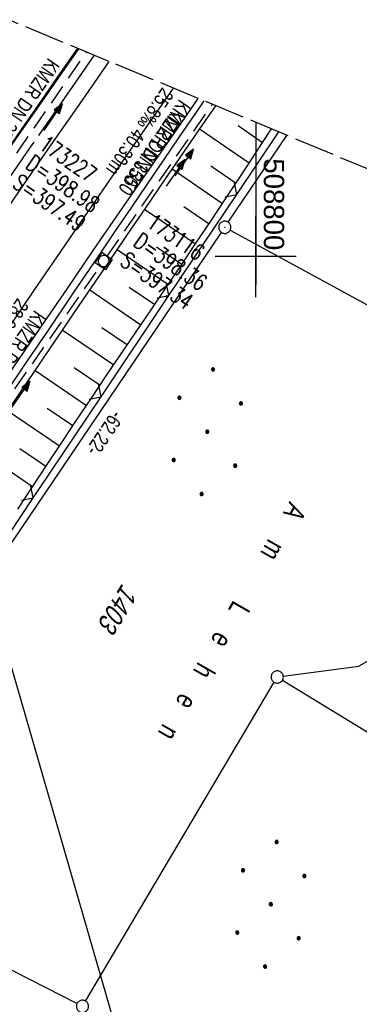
# Model space of a CAD drawing. Extents: x 508338 to 508887, y 451697 to 452490.
# Tile 35 of 37: x 508771 to 508813, y 452308 to 452429. Entities that reach past the tile are written whole.
import ezdxf

# ---------------------------------------------------------------- set-up
doc = ezdxf.new("R2010")
doc.units = 0
doc.header["$LTSCALE"] = 10
doc.header["$MEASUREMENT"] = 0
for name, pattern in [('ACHSE', [5.5, 4, -0.5, 0.5, -0.5]), ('LT00', [0]), ('LT14', [0.6, 0.5, -0.1]), ('STRICHLINIE2', [0.375, 0.25, -0.125])]:
    doc.linetypes.add(name, pattern=pattern)
doc.layers.get('0').update_dxf_attribs({"linetype": 'LT00'})
for name, color, linetype in [('--EK_FBR', 250, 'LT00'), ('--EK_Halt-Pfeil', 4, 'LT00'), ('--EK_Haltung', 7, 'STRICHLINIE2'), ('--EK_Haltung-Text', 140, 'LT00'), ('--EK_Schacht-Text', 5, 'LT00'), ('--EL_DFK_AB_L', 21, 'LT00'), ('--EL_DFK_AB_P', 7, 'LT00'), ('--EL_Halt-Pfeil', 4, 'LT00'), ('--EL_Haltung', 182, 'STRICHLINIE2'), ('--EL_Haltung-Text', 182, 'LT00'), ('-AX-093', 35, 'ACHSE'), ('ABSTAND', 8, 'LT00'), ('DFK_AB_L', 21, 'LT00'), ('DFK_AB_P', 7, 'LT00'), ('DFK_BES-NAME', 255, 'LT00'), ('DFK_FLUR_NR', 250, 'LT00'), ('DFK_GZPKT', 250, 'LT00'), ('DFK_KATASTER', 250, 'LT00'), ('DFK_NUTZUNG', 250, 'LT00'), ('STROM_FREILTG', 80, 'STROMFREILEITUNG'), ('V119_AFBR_BAB', 250, 'LT00'), ('V119_BOESCH', 250, 'LT00'), ('V119_BOSCHUNG', 250, 'LT00'), ('V119_GRABEN', 250, 'LT00'), ('V119_H_BORD', 8, 'LT00'), ('V119_KA_MULD', 182, 'LT00'), ('V119_LD_MARK', 250, 'LT00'), ('V119_RASTER', 250, 'LT00'), ('V119_ZAUN', 40, 'LT00'), ('V120_AFBR_BAB', 250, 'LT00'), ('V120_BOESCH', 250, 'LT00'), ('V120_BOSCHUNG', 250, 'LT00'), ('V120_GRABEN', 250, 'LT00'), ('V120_H_BORD', 8, 'LT00'), ('V120_KA_MULD', 182, 'LT00'), ('V120_LD_MARK', 2, 'LT00'), ('V120_RASTER', 250, 'LT00'), ('V120_ZAUN', 40, 'LT00')]:
    doc.layers.add(name, color=color, linetype=linetype)
doc.layers.add('-BLATT_120-RAND', color=7, linetype='LT14', plot=False)
doc.styles.add('Haltungsbeschriftung', font='ARIAL.TTF', dxfattribs={"width": 0.75})
doc.styles.add('schachtbeschriftung', font='romans.shx', dxfattribs={"width": 0.75, "height": 2})
doc.styles.get("Standard").update_dxf_attribs({"font": 'ARIAL.TTF'})
doc.styles.add('Strom', font='txt-alt.shx')
doc.linetypes.add('STROMFREILEITUNG', pattern='A,12.7,-5.5,["xx",Strom,S=2.5,R=0,X=-2.6,Y=-0.85],-4.35', length=22.55)

# ---------------------------------------------------------------- blocks, each defined once
blk = doc.blocks.new('SYMB7010')
at = {"color": 0, "linetype": 'ByBlock'}
for points in [[(-0.031408, 0.499213), (-0.093728, 0.49134), (-0.15457, 0.475719), (-0.212975, 0.452595), (-0.268021, 0.422333), (-0.31884, 0.385411), (-0.36463, 0.342411), (-0.40467, 0.29401), (-0.438329, 0.240973), (-0.465074, 0.184136), (-0.484486, 0.124395), (-0.496256, 0.062692), (-0.5002, 0)], [(-0.5002, 0), (-0.496256, -0.062692), (-0.484486, -0.124395), (-0.465075, -0.184136), (-0.438329, -0.240973), (-0.404671, -0.29401), (-0.36463, -0.342411), (-0.31884, -0.385411), (-0.268021, -0.422333), (-0.212975, -0.452595), (-0.154571, -0.475719), (-0.093728, -0.49134), (-0.031408, -0.499213), (0.031408, -0.499213)], [(0.5002, 0), (0.496256, 0.062692), (0.484485, 0.124395), (0.465074, 0.184136), (0.438329, 0.240973), (0.40467, 0.29401), (0.36463, 0.342411), (0.31884, 0.385411), (0.268021, 0.422333), (0.212975, 0.452595), (0.15457, 0.475719), (0.093728, 0.49134), (0.031408, 0.499213), (-0.031408, 0.499213)], [(0.031408, -0.499213), (0.093728, -0.491341), (0.15457, -0.475719), (0.212975, -0.452595), (0.268021, -0.422333), (0.31884, -0.385411), (0.36463, -0.342411), (0.404671, -0.294011), (0.438329, -0.240974), (0.465075, -0.184136), (0.484486, -0.124395), (0.496256, -0.062692), (0.500201, 0)]]:
    blk.add_lwpolyline(points, dxfattribs=at)
blk = doc.blocks.new('SYMB0003')
at = {"color": 0, "linetype": 'ByBlock'}
for p, q in [((-0.015712, 0), (0.010166, 0.012015)), ((0, -0.021257), (-0.015712, 0)), ((0.010166, 0.012015), (0, -0.021257))]:
    blk.add_line(p, q, dxfattribs=at)
for points in [[(-0.031395, 0.499013), (-0.093691, 0.491144), (-0.154509, 0.475528), (-0.21289, 0.452414), (-0.267913, 0.422164), (-0.318712, 0.385257), (-0.364484, 0.342274), (-0.404509, 0.293893), (-0.438154, 0.240877), (-0.464888, 0.184062), (-0.484292, 0.124345), (-0.496058, 0.062667), (-0.5, 0)], [(-0.5, 0), (-0.496058, -0.062667), (-0.484292, -0.124345), (-0.464888, -0.184062), (-0.438154, -0.240877), (-0.404509, -0.293893), (-0.364485, -0.342274), (-0.318712, -0.385257), (-0.267914, -0.422164), (-0.21289, -0.452414), (-0.154509, -0.475529), (-0.093691, -0.491144), (-0.031395, -0.499014), (0.031395, -0.499014)], [(0.5, 0), (0.496057, 0.062667), (0.484292, 0.124345), (0.464888, 0.184062), (0.438153, 0.240877), (0.404509, 0.293893), (0.364484, 0.342274), (0.318712, 0.385257), (0.267913, 0.422164), (0.21289, 0.452414), (0.154509, 0.475528), (0.093691, 0.491144), (0.031395, 0.499013), (-0.031395, 0.499013)], [(0.031395, -0.499014), (0.093691, -0.491144), (0.154509, -0.475529), (0.21289, -0.452414), (0.267914, -0.422164), (0.318712, -0.385257), (0.364485, -0.342274), (0.404509, -0.293893), (0.438154, -0.240877), (0.464889, -0.184062), (0.484292, -0.124345), (0.496058, -0.062667), (0.5, 0)]]:
    blk.add_lwpolyline(points, dxfattribs=at)
blk = doc.blocks.new('Ackerland7')
at = {"layer": 'DFK_NUTZUNG', "color": 0, "linetype": 'ByBlock'}
for p, q in [((-4, 3.93), (-4, 3.67)), ((-3.95, 3.63), (-3.95, 3.97)), ((-3.9, 3.99), (-3.9, 3.61)), ((-3.85, 3.6), (-3.85, 4)), ((-3.8, 3.99), (-3.8, 3.61)), ((-3.75, 3.63), (-3.75, 3.97)), ((-3.7, 3.93), (-3.7, 3.67)), ((-3.65, 3.8), (-3.65, 3.8)), ((3.7, 3.93), (3.7, 3.67)), ((3.75, 3.63), (3.75, 3.97)), ((3.8, 3.99), (3.8, 3.61)), ((3.85, 3.6), (3.85, 4)), ((3.9, 3.99), (3.9, 3.61)), ((3.95, 3.63), (3.95, 3.97)), ((4, 3.93), (4, 3.67)), ((4.05, 3.8), (4.05, 3.8)), ((-7.85, 0.13), (-7.85, -0.13)), ((-7.8, -0.17), (-7.8, 0.17)), ((-7.75, 0.19), (-7.75, -0.19)), ((-7.7, -0.2), (-7.7, 0.2)), ((-7.65, 0.19), (-7.65, -0.19)), ((-7.6, -0.17), (-7.6, 0.17)), ((-7.55, 0.13), (-7.55, -0.13)), ((-7.5, 0), (-7.5, 0)), ((-0.15, 0.13), (-0.15, -0.13)), ((-0.1, -0.17), (-0.1, 0.17)), ((-0.05, 0.19), (-0.05, -0.19)), ((0, -0.2), (0, 0.2)), ((0.05, 0.19), (0.05, -0.19)), ((0.1, -0.17), (0.1, 0.17)), ((0.15, 0.13), (0.15, -0.13)), ((0.2, 0), (0.2, 0)), ((7.55, 0.13), (7.55, -0.13)), ((7.6, -0.17), (7.6, 0.17)), ((7.65, 0.19), (7.65, -0.19)), ((7.7, -0.2), (7.7, 0.2)), ((7.75, 0.19), (7.75, -0.19)), ((7.8, -0.17), (7.8, 0.17)), ((7.85, 0.13), (7.85, -0.13)), ((7.9, 0), (7.9, 0)), ((-3.95, -3.97), (-3.95, -3.63)), ((-3.9, -3.61), (-3.9, -3.99)), ((-3.85, -4), (-3.85, -3.6)), ((-3.8, -3.61), (-3.8, -3.99)), ((-3.75, -3.97), (-3.75, -3.63)), ((3.75, -3.97), (3.75, -3.63)), ((3.8, -3.61), (3.8, -3.99)), ((3.85, -4), (3.85, -3.6)), ((3.9, -3.61), (3.9, -3.99)), ((3.95, -3.97), (3.95, -3.63)), ((-4, -3.67), (-4, -3.93)), ((-3.7, -3.67), (-3.7, -3.93)), ((-3.65, -3.8), (-3.65, -3.8)), ((3.7, -3.67), (3.7, -3.93)), ((4, -3.67), (4, -3.93)), ((4.05, -3.8), (4.05, -3.8))]:
    blk.add_line(p, q, dxfattribs=at)
for points in [[(-3.65, 3.8), (-3.67, 3.89), (-3.73, 3.96), (-3.81, 3.99), (-3.89, 3.99), (-3.97, 3.96), (-4.03, 3.89), (-4.05, 3.8), (-4.03, 3.71), (-3.97, 3.64), (-3.89, 3.6), (-3.81, 3.6), (-3.73, 3.64), (-3.67, 3.71), (-3.65, 3.8)], [(4.05, 3.8), (4.03, 3.89), (3.97, 3.96), (3.89, 3.99), (3.81, 3.99), (3.73, 3.96), (3.67, 3.89), (3.65, 3.8), (3.67, 3.71), (3.73, 3.64), (3.81, 3.61), (3.89, 3.61), (3.97, 3.64), (4.03, 3.71), (4.05, 3.8)], [(-7.5, 0), (-7.52, 0.09), (-7.58, 0.16), (-7.66, 0.19), (-7.74, 0.19), (-7.82, 0.16), (-7.88, 0.09), (-7.9, 0)], [(0.2, 0), (0.18, 0.09), (0.12, 0.16), (0.04, 0.19), (-0.04, 0.19), (-0.12, 0.16), (-0.18, 0.09), (-0.2, 0)], [(-0.2, 0), (-0.18, -0.09), (-0.12, -0.16), (-0.04, -0.19), (0.04, -0.19), (0.12, -0.16), (0.18, -0.09), (0.2, 0)], [(7.9, 0), (7.88, 0.09), (7.82, 0.16), (7.74, 0.19), (7.66, 0.19), (7.58, 0.16), (7.52, 0.09), (7.5, 0)], [(7.5, 0), (7.52, -0.09), (7.58, -0.16), (7.66, -0.19), (7.74, -0.19), (7.82, -0.16), (7.88, -0.09), (7.9, 0)], [(-7.9, 0), (-7.88, -0.09), (-7.82, -0.16), (-7.74, -0.19), (-7.66, -0.19), (-7.58, -0.16), (-7.52, -0.09), (-7.5, 0)], [(-3.65, -3.8), (-3.67, -3.71), (-3.73, -3.64), (-3.81, -3.61), (-3.89, -3.61), (-3.97, -3.64), (-4.03, -3.71), (-4.05, -3.8), (-4.03, -3.89), (-3.97, -3.96), (-3.89, -3.99), (-3.81, -3.99), (-3.73, -3.96), (-3.67, -3.89), (-3.65, -3.8)], [(4.05, -3.8), (4.03, -3.71), (3.97, -3.64), (3.89, -3.61), (3.81, -3.61), (3.73, -3.64), (3.67, -3.71), (3.65, -3.8), (3.67, -3.89), (3.73, -3.96), (3.81, -3.99), (3.89, -3.99), (3.97, -3.96), (4.03, -3.89), (4.05, -3.8)]]:
    blk.add_lwpolyline(points, dxfattribs=at)
blk = doc.blocks.new('SYMB0024')
at = {"color": 0, "linetype": 'ByBlock'}
for p, q in [((-0.5, 0.5), (0, 0)), ((0, 0), (0.5, 0.5))]:
    blk.add_line(p, q, dxfattribs=at)
blk = doc.blocks.new('SYMB1210')
at = {"color": 0, "linetype": 'ByBlock'}
blk.add_line((0.018815, -0.179014), (0.055623, -0.17119), dxfattribs=at)
for points in [[(-0.2, -0.2), (-0.2, 0.2), (0.2, 0.2), (0.2, -0.2), (-0.2, -0.2)], [(0.018815, 0.179014), (-0.018815, 0.179014), (-0.055623, 0.17119), (-0.09, 0.155885), (-0.120444, 0.133766), (-0.145623, 0.105801), (-0.164438, 0.073213), (-0.176067, 0.037424), (-0.18, 0)], [(-0.18, 0), (-0.176067, -0.037424), (-0.164438, -0.073213), (-0.145623, -0.105801), (-0.120444, -0.133766), (-0.09, -0.155885), (-0.055623, -0.17119), (-0.018815, -0.179014), (0.018815, -0.179014)], [(0.18, 0), (0.176067, 0.037424), (0.164438, 0.073213), (0.145623, 0.105801), (0.120444, 0.133766), (0.09, 0.155885), (0.055623, 0.17119), (0.018815, 0.179014)], [(0.055623, -0.17119), (0.09, -0.155885), (0.120444, -0.133766), (0.145623, -0.105801), (0.164438, -0.073213), (0.176067, -0.037424), (0.18, 0)]]:
    blk.add_lwpolyline(points, dxfattribs=at)
blk = doc.blocks.new('SYMB0070')
at = {"color": 0, "linetype": 'ByBlock'}
for p, q in [((-0.5, 0), (0.2, 0)), ((0.5, 0), (0.2, 0.1)), ((0.2, 0.1), (0.2, 0)), ((0.468, 0), (0.21, 0.086)), ((0.21, 0.086), (0.21, -0.086)), ((0.21, -0.086), (0.468, 0)), ((0.22, -0.072), (0.437, 0)), ((0.23, -0.058), (0.405, 0)), ((0.24, -0.045), (0.374, 0)), ((0.342, 0), (0.25, 0.031)), ((0.25, 0.031), (0.25, -0.031)), ((0.25, -0.031), (0.342, 0)), ((0.26, -0.017), (0.31, 0)), ((0.27, -0.003), (0.279, 0))]:
    blk.add_line(p, q, dxfattribs=at)
for points in [[(0.2, 0), (0.2, -0.1), (0.5, 0)], [(0.437, 0), (0.22, 0.072), (0.22, -0.072)], [(0.405, 0), (0.23, 0.058), (0.23, -0.058)], [(0.374, 0), (0.24, 0.045), (0.24, -0.045)], [(0.31, 0), (0.26, 0.017), (0.26, -0.017)], [(0.279, 0), (0.27, 0.003), (0.27, -0.003)]]:
    blk.add_lwpolyline(points, dxfattribs=at)

msp = doc.modelspace()

# ---------------------------------------------------------------- linework, layer by layer
at = {"layer": '--EK_FBR', "color": 2}
for points in [[(508778.05, 452425.64), (508777.48, 452424.82), (508775.5, 452421.98), (508773.53, 452419.14), (508771.56, 452416.29), (508769.6, 452413.44), (508767.63, 452410.59), (508764.83, 452406.51), (508762.02, 452402.43), (508759.22, 452398.35), (508756.42, 452394.26), (508753.64, 452390.17), (508750.83, 452386.03), (508748.03, 452381.89), (508745.24, 452377.74), (508742.45, 452373.59), (508739.67, 452369.43), (508736.86, 452365.24), (508734.06, 452361.04), (508731.27, 452356.83), (508730.07, 452355.01)], [(508778.05, 452425.64), (508777.48, 452424.82), (508775.5, 452421.98), (508773.53, 452419.14), (508771.56, 452416.29), (508769.6, 452413.44)], [(508733.61, 452352.82), (508734.27, 452353.81), (508736.17, 452356.64), (508738.07, 452359.47), (508742.08, 452365.42), (508746.08, 452371.37), (508750.08, 452377.32), (508754.09, 452383.26), (508756.46, 452386.78), (508758.83, 452390.3), (508761.2, 452393.81), (508763.57, 452397.32), (508765.96, 452400.83), (508768.34, 452404.33), (508770.74, 452407.83), (508773.06, 452411.19), (508775.39, 452414.55), (508777.72, 452417.91), (508780.05, 452421.26), (508781.97, 452424.01)], [(508770.74, 452407.83), (508773.06, 452411.19), (508775.39, 452414.55), (508777.72, 452417.91), (508780.05, 452421.26), (508781.97, 452424.01)]]:
    msp.add_lwpolyline(points, dxfattribs=at)
at = {"layer": '--EK_FBR'}
for points in [[(508743.52, 452346.7), (508745.5, 452349.68), (508747.66, 452352.91), (508750.88, 452357.73), (508754.11, 452362.54), (508757.35, 452367.35), (508760.59, 452372.15), (508763.83, 452376.95), (508767.07, 452381.74), (508770.31, 452386.52), (508773.55, 452391.3), (508776.81, 452396.07), (508780.07, 452400.84), (508783.65, 452406.05), (508787.24, 452411.26), (508790.84, 452416.46), (508792.93, 452419.45)], [(508770.31, 452386.52), (508773.55, 452391.3), (508776.81, 452396.07), (508780.07, 452400.84), (508783.65, 452406.05), (508787.24, 452411.26), (508790.84, 452416.46), (508792.93, 452419.45)]]:
    msp.add_lwpolyline(points, dxfattribs=at)
at = {"layer": '--EK_Haltung'}
for p, q in [((508768.45, 452409.62), (508779.16, 452425.17)), ((508781.71, 452400.04), (508794.66, 452418.73)), ((508759.65, 452368.32), (508780.85, 452398.81))]:
    msp.add_line(p, q, dxfattribs=at)
at = {"layer": '--EL_DFK_AB_L'}
for p, q in [((508796.61, 452404.21), (508803.84, 452414.91)), ((508761.77, 452352.66), (508795.77, 452402.97))]:
    msp.add_line(p, q, dxfattribs=at)
at = {"layer": '--EL_Haltung'}
for p, q in [((508768.45, 452409.62), (508779.16, 452425.17)), ((508781.71, 452400.04), (508794.66, 452418.73)), ((508759.65, 452368.32), (508780.85, 452398.81))]:
    msp.add_line(p, q, dxfattribs=at)
at = {"layer": '-AX-093', "ltscale": 0.2}
msp.add_lwpolyline([(508780.11, 452424.78), (508777.81, 452421.48), (508772.23, 452413.45), (508766.66, 452405.4), (508761.12, 452397.33), (508755.59, 452389.26), (508750.1, 452381.16), (508744.62, 452373.05), (508739.18, 452364.92), (508733.76, 452356.77), (508728.37, 452348.6), (508723.02, 452340.41), (508717.69, 452332.2), (508712.41, 452323.96), (508707.16, 452315.71), (508701.94, 452307.42), (508696.77, 452299.12), (508691.64, 452290.78), (508686.56, 452282.42)], dxfattribs=at)
at = {"layer": '-BLATT_120-RAND'}
msp.add_lwpolyline([(508622.09, 452490.47), (508338.04, 451807.15), (508603.06, 451696.99), (508887.1, 452380.3), (508622.09, 452490.47)], dxfattribs=at)
at = {"layer": 'DFK_AB_L'}
for p, q in [((508796.61, 452404.21), (508803.84, 452414.91)), ((508761.77, 452352.66), (508795.77, 452402.97))]:
    msp.add_line(p, q, dxfattribs=at)
at = {"layer": 'DFK_KATASTER'}
for p, q in [((508796.85, 452403.23), (508823.52, 452388.69)), ((508821.57, 452354.58), (508812.71, 452349.56)), ((508803.39, 452348.32), (508812.71, 452349.56)), ((508779.04, 452308.3), (508802.27, 452347.57)), ((508779.04, 452308.3), (508802.27, 452347.57)), ((508803.29, 452347.83), (508842.88, 452323.62)), ((508803.29, 452347.83), (508842.88, 452323.62)), ((508746.73, 452323.99), (508777.99, 452308))]:
    msp.add_line(p, q, dxfattribs=at)
at = {"layer": 'STROM_FREILTG', "ltscale": 0.05, "flags": 128}
msp.add_lwpolyline([(508812.71, 452201.35), (508743.77, 452439.88)], dxfattribs=at)
at = {"layer": 'V119_AFBR_BAB', "color": 0}
for points in [[(508778.05, 452425.64), (508777.48, 452424.82), (508775.5, 452421.98), (508773.53, 452419.14), (508771.56, 452416.29), (508769.6, 452413.44), (508767.63, 452410.59), (508764.83, 452406.51), (508762.02, 452402.43), (508759.22, 452398.35), (508756.42, 452394.26), (508753.64, 452390.17), (508750.83, 452386.03), (508748.03, 452381.89), (508745.24, 452377.74), (508742.45, 452373.59), (508739.67, 452369.43), (508736.86, 452365.24), (508734.06, 452361.04), (508731.27, 452356.83), (508730.07, 452355.01)], [(508733.61, 452352.82), (508734.27, 452353.81), (508736.17, 452356.64), (508738.07, 452359.47), (508742.08, 452365.42), (508746.08, 452371.37), (508750.08, 452377.32), (508754.09, 452383.26), (508756.46, 452386.78), (508758.83, 452390.3), (508761.2, 452393.81), (508763.57, 452397.32), (508765.96, 452400.83), (508768.34, 452404.33), (508770.74, 452407.83), (508773.06, 452411.19), (508775.39, 452414.55), (508777.72, 452417.91), (508780.05, 452421.26), (508781.97, 452424.01)]]:
    msp.add_lwpolyline(points, dxfattribs=at)
at = {"layer": 'V119_AFBR_BAB'}
msp.add_lwpolyline([(508743.52, 452346.7), (508745.5, 452349.68), (508747.66, 452352.91), (508750.88, 452357.73), (508754.11, 452362.54), (508757.35, 452367.35), (508760.59, 452372.15), (508763.83, 452376.95), (508767.07, 452381.74), (508770.31, 452386.52), (508773.55, 452391.3), (508776.81, 452396.07), (508780.07, 452400.84), (508783.65, 452406.05), (508787.24, 452411.26), (508790.84, 452416.46), (508792.93, 452419.45)], dxfattribs=at)
at = {"layer": 'V119_BOESCH'}
msp.add_lwpolyline([(508770.69, 452368.88), (508772.5, 452371.63), (508774.31, 452374.37), (508776.12, 452377.11), (508777.94, 452379.84), (508779.77, 452382.57), (508781.6, 452385.3), (508783.44, 452388.02), (508785.28, 452390.74), (508787.13, 452393.45), (508788.97, 452396.17), (508790.81, 452398.89), (508792.64, 452401.62), (508794.47, 452404.35), (508796.28, 452407.08), (508798.09, 452409.82), (508799.47, 452411.93), (508800.85, 452414.05), (508801.93, 452415.71)], dxfattribs=at)
at = {"layer": 'V119_BOSCHUNG'}
for p, q in [((508793.09, 452415.74), (508799.21, 452411.54)), ((508797.82, 452416.13), (508800.85, 452414.05)), ((508789.69, 452410.78), (508795.92, 452406.54)), ((508794.48, 452411.15), (508797.58, 452409.04)), ((508786.31, 452405.83), (508792.59, 452401.55)), ((508791.13, 452406.17), (508794.26, 452404.04)), ((508787.77, 452401.2), (508790.92, 452399.06)), ((508782.93, 452400.87), (508789.24, 452396.57)), ((508784.4, 452396.24), (508787.56, 452394.09)), ((508779.56, 452395.91), (508785.87, 452391.6)), ((508781.03, 452391.27), (508784.19, 452389.12)), ((508776.18, 452390.95), (508782.51, 452386.64)), ((508772.8, 452385.99), (508779.16, 452381.66)), ((508777.66, 452386.31), (508780.83, 452384.15)), ((508769.43, 452381.02), (508775.83, 452376.67)), ((508774.3, 452381.33), (508777.49, 452379.17)), ((508766.06, 452376.06), (508772.52, 452371.66)), ((508770.96, 452376.35), (508774.17, 452374.16))]:
    msp.add_line(p, q, dxfattribs=at)
at = {"layer": 'V119_GRABEN'}
for points in [[(508793.62, 452419.16), (508792.58, 452417.65), (508790.58, 452414.73), (508788.59, 452411.8), (508786.6, 452408.88), (508784.61, 452405.95), (508782.62, 452403.02), (508780.64, 452400.09), (508777.53, 452395.51), (508774.42, 452390.94), (508771.3, 452386.37), (508768.19, 452381.79), (508765.08, 452377.22), (508761.98, 452372.64), (508758.88, 452368.06), (508754.35, 452361.36), (508749.84, 452354.64), (508745.34, 452347.92), (508744.23, 452346.26)], [(508795.04, 452418.57), (508793.43, 452416.24), (508791.09, 452412.83), (508788.76, 452409.42), (508786.43, 452406), (508784.1, 452402.58), (508781.77, 452399.16), (508778.14, 452393.83), (508774.51, 452388.5), (508770.89, 452383.17), (508767.27, 452377.84), (508763.64, 452372.5), (508760.03, 452367.17), (508756.26, 452361.61), (508752.5, 452356.04), (508748.75, 452350.48), (508745.42, 452345.52)]]:
    msp.add_lwpolyline(points, dxfattribs=at)
at = {"layer": 'V119_H_BORD'}
msp.add_lwpolyline([(508730.15, 452354.96), (508730.39, 452355.33), (508734.99, 452362.28), (508739.6, 452369.22), (508744.23, 452376.15), (508748.89, 452383.06), (508753.57, 452389.95), (508758.26, 452396.83), (508762.99, 452403.7), (508767.73, 452410.55), (508770.53, 452414.56), (508773.33, 452418.57), (508776.14, 452422.58), (508778.23, 452425.56)], dxfattribs=at)
at = {"layer": 'V119_LD_MARK'}
msp.add_lwpolyline([(508789.83, 452420.74), (508784.33, 452412.8), (508778.46, 452404.28), (508772.62, 452395.76), (508766.8, 452387.21), (508760.99, 452378.66), (508757.27, 452373.16), (508753.56, 452367.65), (508749.86, 452362.14), (508746.17, 452356.61), (508742.49, 452351.09), (508740.73, 452348.42)], dxfattribs=at)
at = {"layer": 'V119_RASTER'}
for p, q in [((508800, 452395), (508800, 452405)), ((508805, 452400), (508795, 452400))]:
    msp.add_line(p, q, dxfattribs=at)
at = {"layer": 'V119_ZAUN'}
for p, q in [((508797.68, 452407.63), (508802.85, 452415.33)), ((508789.31, 452395.18), (508797.68, 452407.63)), ((508780.95, 452382.73), (508789.31, 452395.18)), ((508764.3, 452357.77), (508772.59, 452370.27))]:
    msp.add_line(p, q, dxfattribs=at)
msp.add_lwpolyline([(508772.59, 452370.27), (508773.11, 452371.06), (508780.95, 452382.73)], dxfattribs=at)
at = {"layer": 'V120_AFBR_BAB', "color": 0}
for points in [[(508778.05, 452425.64), (508777.48, 452424.82), (508775.5, 452421.98), (508773.53, 452419.14), (508771.56, 452416.29), (508769.6, 452413.44)], [(508770.74, 452407.83), (508773.06, 452411.19), (508775.39, 452414.55), (508777.72, 452417.91), (508780.05, 452421.26), (508781.97, 452424.01)]]:
    msp.add_lwpolyline(points, dxfattribs=at)
at = {"layer": 'V120_AFBR_BAB'}
msp.add_lwpolyline([(508770.31, 452386.52), (508773.55, 452391.3), (508776.81, 452396.07), (508780.07, 452400.84), (508783.65, 452406.05), (508787.24, 452411.26), (508790.84, 452416.46), (508792.93, 452419.45)], dxfattribs=at)
at = {"layer": 'V120_BOESCH'}
msp.add_lwpolyline([(508770.69, 452368.88), (508772.5, 452371.63), (508774.31, 452374.37), (508776.12, 452377.11), (508777.94, 452379.84), (508779.77, 452382.57), (508781.6, 452385.3), (508783.44, 452388.02), (508785.28, 452390.74), (508787.13, 452393.45), (508788.97, 452396.17), (508790.81, 452398.89), (508792.64, 452401.62), (508794.47, 452404.35), (508796.28, 452407.08), (508798.09, 452409.82), (508799.47, 452411.93), (508800.85, 452414.05), (508801.93, 452415.71)], dxfattribs=at)
at = {"layer": 'V120_BOSCHUNG'}
for p, q in [((508793.09, 452415.74), (508799.21, 452411.54)), ((508797.82, 452416.13), (508800.85, 452414.05)), ((508789.69, 452410.78), (508795.92, 452406.54)), ((508794.48, 452411.15), (508797.58, 452409.04)), ((508786.31, 452405.83), (508792.59, 452401.55)), ((508791.13, 452406.17), (508794.26, 452404.04)), ((508787.77, 452401.2), (508790.92, 452399.06)), ((508782.93, 452400.87), (508789.24, 452396.57)), ((508784.4, 452396.24), (508787.56, 452394.09)), ((508779.56, 452395.91), (508785.87, 452391.6)), ((508781.03, 452391.27), (508784.19, 452389.12)), ((508776.18, 452390.95), (508782.51, 452386.64)), ((508772.8, 452385.99), (508779.16, 452381.66)), ((508777.66, 452386.31), (508780.83, 452384.15)), ((508769.43, 452381.02), (508775.83, 452376.67)), ((508774.3, 452381.33), (508777.49, 452379.17)), ((508766.06, 452376.06), (508772.52, 452371.66)), ((508770.96, 452376.35), (508774.17, 452374.16))]:
    msp.add_line(p, q, dxfattribs=at)
at = {"layer": 'V120_GRABEN'}
for points in [[(508793.62, 452419.16), (508792.58, 452417.65), (508790.58, 452414.73), (508788.59, 452411.8), (508786.6, 452408.88), (508784.61, 452405.95), (508782.62, 452403.02), (508780.64, 452400.09), (508777.53, 452395.51), (508774.42, 452390.94), (508771.3, 452386.37), (508768.19, 452381.79)], [(508795.04, 452418.57), (508793.43, 452416.24), (508791.09, 452412.83), (508788.76, 452409.42), (508786.43, 452406), (508784.1, 452402.58), (508781.77, 452399.16), (508778.14, 452393.83), (508774.51, 452388.5), (508770.89, 452383.17)]]:
    msp.add_lwpolyline(points, dxfattribs=at)
at = {"layer": 'V120_H_BORD'}
msp.add_lwpolyline([(508686.43, 452286.09), (508692.83, 452296.57), (508699.3, 452307.01), (508702.56, 452312.21), (508705.84, 452317.41), (508709.14, 452322.59), (508712.45, 452327.76), (508715.77, 452332.92), (508719.11, 452338.08), (508722.46, 452343.23), (508725.82, 452348.37), (508730.39, 452355.33), (508734.99, 452362.28), (508739.6, 452369.22), (508744.23, 452376.15), (508748.89, 452383.06), (508753.57, 452389.95), (508758.26, 452396.83), (508762.99, 452403.7), (508767.73, 452410.55), (508770.53, 452414.56), (508773.33, 452418.57), (508776.14, 452422.58), (508778.23, 452425.56)], dxfattribs=at)
at = {"layer": 'V120_LD_MARK', "color": 0}
msp.add_lwpolyline([(508789.83, 452420.74), (508784.33, 452412.8), (508778.46, 452404.28), (508772.62, 452395.76), (508766.8, 452387.21), (508760.99, 452378.66), (508757.27, 452373.16), (508753.56, 452367.65), (508749.86, 452362.14), (508746.17, 452356.61), (508742.49, 452351.09), (508738.83, 452345.55), (508735.18, 452340), (508731.54, 452334.45), (508727.91, 452328.88), (508724.31, 452323.31), (508720.72, 452317.72), (508717.15, 452312.12), (508713.59, 452306.51)], dxfattribs=at)
at = {"layer": 'V120_RASTER'}
for p, q in [((508800, 452416.51), (508800, 452396.56)), ((508805, 452400), (508795, 452400))]:
    msp.add_line(p, q, dxfattribs=at)
at = {"layer": 'V120_ZAUN'}
for p, q in [((508797.68, 452407.63), (508802.85, 452415.33)), ((508789.31, 452395.18), (508797.68, 452407.63)), ((508780.95, 452382.73), (508789.31, 452395.18)), ((508764.3, 452357.77), (508772.59, 452370.27))]:
    msp.add_line(p, q, dxfattribs=at)
msp.add_lwpolyline([(508772.59, 452370.27), (508773.11, 452371.06), (508780.95, 452382.73)], dxfattribs=at)

# ---------------------------------------------------------------- block references
at = {"layer": '--EK_Halt-Pfeil', "yscale": 4, "zscale": 4}
for p, xscale, rotation in [((508791.21, 452411.58), 4.000000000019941, 55.27345999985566), ((508771.07, 452383), 4.000000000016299, 55.18887999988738)]:
    msp.add_blockref('SYMB0070', p, dxfattribs=dict(at, xscale=xscale, rotation=rotation))
at = {"layer": '--EL_DFK_AB_P', "xscale": 1.500000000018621, "yscale": 1.5, "zscale": 1.5, "rotation": 264.7377099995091}
msp.add_blockref('SYMB0003', (508796.19, 452403.59), dxfattribs=at)
at = {"layer": '--EL_Halt-Pfeil', "yscale": 4, "zscale": 4}
for p, xscale, rotation in [((508775.06, 452417.17), 4.000000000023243, 55.46128999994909), ((508790.17, 452410.31), 4.000000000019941, 55.27345999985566), ((508771.07, 452383), 4.000000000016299, 55.18887999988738)]:
    msp.add_blockref('SYMB0070', p, dxfattribs=dict(at, xscale=xscale, rotation=rotation))
at = {"layer": 'DFK_AB_P', "xscale": 1.500000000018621, "yscale": 1.5, "zscale": 1.5, "rotation": 264.7377099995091}
msp.add_blockref('SYMB0003', (508796.19, 452403.59), dxfattribs=at)
at = {"layer": 'DFK_GZPKT', "xscale": 1.500000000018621, "yscale": 1.5, "zscale": 1.5, "rotation": 264.7377099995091}
for p in [(508802.65, 452348.22), (508778.66, 452307.66)]:
    msp.add_blockref('SYMB7010', p, dxfattribs=at)
at = {"layer": 'DFK_NUTZUNG', "rotation": 264.7376999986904}
for p in [(508794.04, 452378.42), (508801.86, 452320.23)]:
    msp.add_blockref('Ackerland7', p, dxfattribs=at)
at = {"layer": 'V119_KA_MULD', "xscale": 3.799999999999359, "yscale": 3.799999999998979, "zscale": 3.8, "rotation": 235.7604299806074}
msp.add_blockref('SYMB1210', (508781.28, 452399.43), dxfattribs=at)
at = {"layer": 'V119_ZAUN', "xscale": 2.1, "yscale": 2.1, "zscale": 2.1}
for p, rotation in [((508797.68, 452407.63), 56.11358), ((508789.31, 452395.18), 56.11358), ((508780.95, 452382.73), 56.11358), ((508772.59, 452370.27), 56.45308000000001)]:
    msp.add_blockref('SYMB0024', p, dxfattribs=dict(at, rotation=rotation))
at = {"layer": 'V120_KA_MULD', "xscale": 3.799999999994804, "yscale": 3.799999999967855, "zscale": 3.8, "rotation": 55.83913341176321}
msp.add_blockref('SYMB1210', (508781.28, 452399.43), dxfattribs=at)
at = {"layer": 'V120_ZAUN', "xscale": 2.1, "yscale": 2.1, "zscale": 2.1}
for p, rotation in [((508797.68, 452407.63), 56.1119), ((508789.31, 452395.18), 56.1119), ((508780.95, 452382.73), 56.1119), ((508772.59, 452370.27), 56.45346000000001)]:
    msp.add_blockref('SYMB0024', p, dxfattribs=dict(at, rotation=rotation))

# ---------------------------------------------------------------- texts
at = {"layer": '--EK_Haltung-Text', "style": 'Haltungsbeschriftung', "width": 0.75}
for s, rotation, p in [('25.8‰ 40.30m', -124.7265, (508788.51, 452420.92)), ('KMZR DN 350', -124.7265, (508790.62, 452419.46)), ('28.0‰ 38.63m', -124.8111, (508770.68, 452394.97)), ('KMZR DN 350', -124.8111, (508772.78, 452393.5))]:
    msp.add_text(s, height=1.8, rotation=rotation, dxfattribs=at).set_placement(p)
at = {"layer": '--EK_Schacht-Text', "style": 'schachtbeschriftung', "width": 0.75}
for s, rotation, p in [('173227', -34.5387, (508773.16, 452413.38)), ('D=398.98', -34.5387, (508771.53, 452411)), ('S=397.49', -34.5387, (508769.9, 452408.63)), ('173116', -34.7265, (508786.43, 452403.78)), ('D=398.36', -34.7265, (508784.79, 452401.41)), ('S=397.34', -34.7265, (508783.14, 452399.05))]:
    msp.add_text(s, height=2, rotation=rotation, dxfattribs=at).set_placement(p)
at = {"layer": '--EL_Haltung-Text', "style": 'Haltungsbeschriftung', "width": 0.75}
for rotation, p in [(-124.5387, (508774.48, 452424.54)), (-124.7265, (508789.97, 452418.4)), (-124.8111, (508772.78, 452393.5))]:
    msp.add_text('KMZR DN 350', height=1.8, rotation=rotation, dxfattribs=at).set_placement(p)
at = {"layer": 'ABSTAND', "width": 0.75}
msp.add_text(' -62.22-', height=1.8, rotation=-124.0533, dxfattribs=at).set_placement((508782.67, 452381.62))
at = {"layer": 'DFK_BES-NAME', "insert": (508804.15, 452369.92), "char_height": 2.5, "attachment_point": 7, "rotation": 240.2858}
msp.add_mtext('{\\W0.75;\\T3;Am Lehen}', dxfattribs=at)
at = {"layer": 'DFK_FLUR_NR', "oblique": 13.754, "width": 0.75}
msp.add_text('1403', height=2.5, rotation=238.2858, dxfattribs=at).set_placement((508783.58, 452359.84))
at = {"layer": 'V120_RASTER', "width": 0.972}
msp.add_text(' 508800', height=2.5, rotation=-89.9997, dxfattribs=at).set_placement((508801, 452413.03))

doc.saveas('drawing.dxf')
